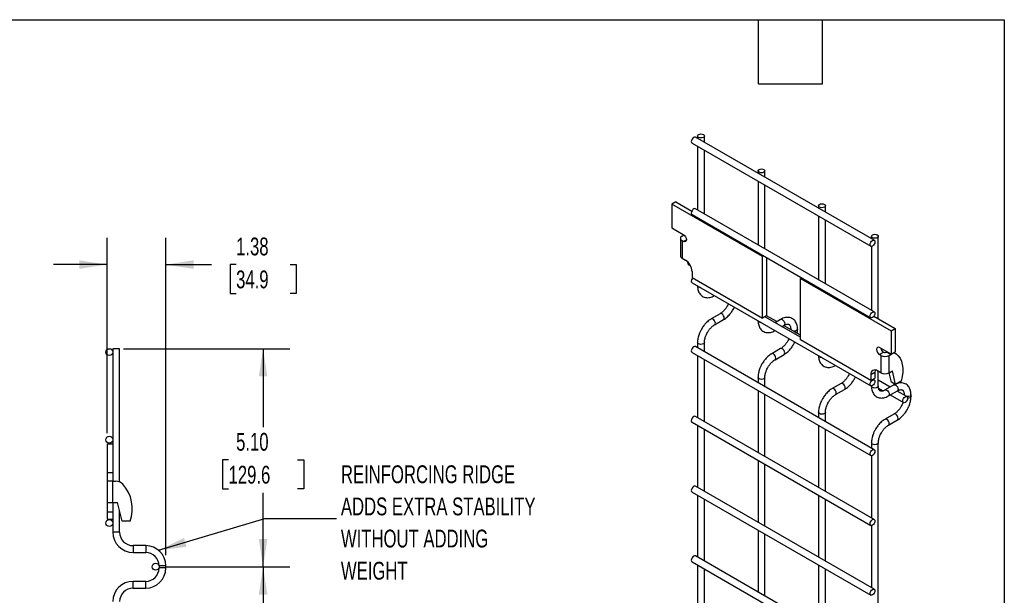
# Model space of a CAD drawing. Header units: inches. Extents: x 0.2 to 10.8, y 0.2 to 8.2.
# Tile 4 of 4: x 6.1 to 10.8, y 5.6 to 8.2. Entities that reach past the tile are written whole.
import ezdxf

# ---------------------------------------------------------------- set-up
doc = ezdxf.new("R2010")
doc.units = ezdxf.units.IN
doc.header["$MEASUREMENT"] = 0
doc.layers.add('DIMENSIONS', color=140, linetype='Continuous', lineweight=25)
doc.layers.add('TEXT', color=140, linetype='Continuous', lineweight=25)
doc.styles.add('SLDTEXTSTYLE0', font='TXT', dxfattribs={"width": 0.7})
doc.dimstyles.new('SLDDIMSTYLE1', dxfattribs={"dimtxt": 0.084961, "dimasz": 0.13, "dimexe": 0, "dimexo": 0.0625, "dimgap": 0.02124, "dimtad": 0, "dimtih": 1, "dimtoh": 1, "dimlfac": 5, "dimrnd": 1e-09, "dimzin": 12, "dimdsep": 46, "dimtxsty": 'SLDTEXTSTYLE0', "dimsah": 1, "dimcen": 0.09, "dimadec": 0, "dimazin": 3, "dimtfac": 1, "dimtmove": 0, "dimatfit": 0, "dimfxl": 0, "dimfrac": 2, "dimtolj": 1, "dimtzin": 12, "dimarcsym": 0})
doc.dimstyles.new('SLDDIMSTYLE4', dxfattribs={"dimtxt": 0.18, "dimasz": 0.13, "dimexe": 0, "dimexo": 0.0625, "dimgap": 0, "dimtad": 0, "dimtih": 1, "dimtoh": 1, "dimdec": 0, "dimrnd": 1e-09, "dimzin": 0, "dimdsep": 46, "dimtxsty": 'Standard', "dimsah": 1, "dimcen": 0.09, "dimadec": 0, "dimazin": 0, "dimtfac": 0.13, "dimtdec": 0, "dimtofl": 0, "dimtmove": 0, "dimatfit": 3, "dimfxl": 0, "dimfrac": 2, "dimtolj": 1, "dimtzin": 0, "dimarcsym": 0})
doc.dimstyles.new('SLDDIMSTYLE5', dxfattribs={"dimtxt": 0.084961, "dimasz": 0.13, "dimexe": 0, "dimexo": 0.0625, "dimgap": 0.02124, "dimtad": 0, "dimtih": 1, "dimtoh": 1, "dimlfac": 5, "dimrnd": 1e-09, "dimzin": 4, "dimdsep": 46, "dimtxsty": 'SLDTEXTSTYLE0', "dimsah": 1, "dimcen": 0.09, "dimadec": 0, "dimazin": 1, "dimtfac": 1, "dimtofl": 0, "dimtmove": 0, "dimatfit": 3, "dimfxl": 0, "dimfrac": 2, "dimtolj": 1, "dimtzin": 12, "dimarcsym": 0})

# ---------------------------------------------------------------- blocks, each defined once
blk = doc.blocks.new('_D_6')
at = {"layer": 'DIMENSIONS'}
for p, q in [((6.8313, 5.6898), (7.4089, 5.6898)), ((7.2839, 5.6898), (7.2839, 4.4868)), ((7.1224, 4.3327), (7.0938, 4.3327)), ((7.0938, 4.3327), (7.0938, 4.1977)), ((7.4455, 4.3327), (7.4741, 4.3327)), ((7.4741, 4.3327), (7.4741, 4.1977)), ((7.0938, 4.1977), (7.1224, 4.1977)), ((7.4741, 4.1977), (7.4455, 4.1977)), ((7.2839, 2.8898), (7.2839, 4.1787)), ((6.8313, 2.8898), (7.4089, 2.8898))]:
    blk.add_line(p, q, dxfattribs=at)
for points in [[(7.2839, 5.6898), (7.2639, 5.5598), (7.3039, 5.5598)], [(7.2839, 2.8898), (7.3039, 3.0198), (7.2639, 3.0198)]]:
    blk.add_solid(points, dxfattribs=at)
at = {"layer": 'DIMENSIONS', "char_height": 0.08333, "attachment_point": 1, "style": 'SLDTEXTSTYLE0'}
for s, insert in [('14.00', (7.1224, 4.4592)), ('355.6', (7.1224, 4.3051))]:
    blk.add_mtext(s, dxfattribs=dict(at, insert=insert))
blk = doc.blocks.new('_D_8')
at = {"layer": 'DIMENSIONS'}
for p, q in [((6.6311, 6.7101), (7.4089, 6.7101)), ((7.2839, 6.7101), (7.2839, 6.3437)), ((7.1224, 6.1897), (7.0938, 6.1897)), ((7.0938, 6.1897), (7.0938, 6.0546)), ((7.4455, 6.1897), (7.4741, 6.1897)), ((7.4741, 6.1897), (7.4741, 6.0546)), ((7.0938, 6.0546), (7.1224, 6.0546)), ((7.2839, 5.6898), (7.2839, 6.0356)), ((7.4741, 6.0546), (7.4455, 6.0546)), ((6.8313, 5.6898), (7.4089, 5.6898))]:
    blk.add_line(p, q, dxfattribs=at)
for points in [[(7.2839, 6.7101), (7.2639, 6.5801), (7.3039, 6.5801)], [(7.2839, 5.6898), (7.3039, 5.8198), (7.2639, 5.8198)]]:
    blk.add_solid(points, dxfattribs=at)
at = {"layer": 'DIMENSIONS', "char_height": 0.08333, "attachment_point": 1, "style": 'SLDTEXTSTYLE0'}
for s, insert in [('5.10', (7.1577, 6.3161)), ('129.6', (7.1224, 6.1621))]:
    blk.add_mtext(s, dxfattribs=dict(at, insert=insert))
blk = doc.blocks.new('_D_9')
at = {"layer": 'DIMENSIONS'}
for p, q in [((6.5543, 6.3151), (6.5543, 7.2288)), ((6.8293, 5.7441), (6.8293, 7.2288)), ((6.5543, 7.1038), (6.3043, 7.1038)), ((6.8293, 7.1038), (7.0426, 7.1038)), ((7.1577, 7.1038), (7.1292, 7.1038)), ((7.1292, 7.1038), (7.1292, 6.9688)), ((7.4102, 7.1038), (7.4387, 7.1038)), ((7.4387, 7.1038), (7.4387, 6.9688)), ((7.1292, 6.9688), (7.1577, 6.9688)), ((7.4387, 6.9688), (7.4102, 6.9688))]:
    blk.add_line(p, q, dxfattribs=at)
for points in [[(6.5543, 7.1038), (6.4243, 7.1238), (6.4243, 7.0838)], [(6.8293, 7.1038), (6.9593, 7.0838), (6.9593, 7.1238)]]:
    blk.add_solid(points, dxfattribs=at)
at = {"layer": 'DIMENSIONS', "char_height": 0.08333, "attachment_point": 1, "style": 'SLDTEXTSTYLE0'}
for s, insert in [('1.38', (7.1577, 7.2303)), ('34.9', (7.1577, 7.0762))]:
    blk.add_mtext(s, dxfattribs=dict(at, insert=insert))

msp = doc.modelspace()

# ---------------------------------------------------------------- linework, layer by layer
for p, q in [((10.1415, 7.2175), (9.3057, 7.7)), ((9.3156, 7.7057), (9.3156, 7.6943)), ((9.3476, 7.6758), (9.3476, 7.7057)), ((9.2897, 7.6723), (10.1255, 7.1898)), ((9.3156, 7.6573), (9.3156, 7.3595)), ((9.3476, 7.341), (9.3476, 7.6388)), ((9.5984, 7.5424), (9.5984, 7.531)), ((9.6304, 7.5125), (9.6304, 7.5424)), ((9.5984, 7.494), (9.5984, 7.1962)), ((9.6304, 7.1777), (9.6304, 7.4755)), ((9.2144, 7.397), (9.1954, 7.386)), ((9.6197, 7.1411), (9.1954, 7.386)), ((9.1954, 7.386), (9.1954, 7.2758)), ((9.2144, 7.397), (9.2887, 7.3541)), ((9.8813, 7.3792), (9.8813, 7.3677)), ((9.9133, 7.3492), (9.9133, 7.3792)), ((9.2897, 7.3375), (10.1255, 6.855)), ((10.1415, 6.8827), (9.3057, 7.3652)), ((9.8813, 7.3307), (9.8813, 7.0329)), ((9.1954, 7.2758), (9.249, 7.2449)), ((9.9133, 7.0144), (9.9133, 7.3123)), ((9.2429, 7.2376), (9.2516, 7.2426)), ((9.2516, 7.2426), (9.2534, 7.2415)), ((10.1288, 7.2363), (10.1288, 7.2248)), ((10.1608, 6.8506), (10.1608, 7.2363)), ((9.2351, 7.2267), (9.2351, 7.145)), ((9.2429, 7.2157), (9.2429, 7.1341)), ((9.249, 7.2122), (9.2429, 7.2157)), ((9.249, 7.2122), (9.2632, 7.2204)), ((10.1288, 7.189), (10.1288, 6.89)), ((9.6248, 7.1441), (9.6197, 7.1411)), ((9.6197, 6.8529), (9.6197, 7.1411)), ((9.2429, 7.1341), (9.2592, 7.1247)), ((9.2735, 7.102), (9.2702, 7.116)), ((9.284, 7.096), (9.2735, 7.102)), ((9.6386, 7.136), (9.6386, 6.8638)), ((9.29, 7.0713), (9.29, 7.0432)), ((9.2897, 7.019), (10.1255, 6.5365)), ((9.29, 7.0432), (9.6197, 6.8529)), ((9.8012, 7.0422), (9.7962, 7.0392)), ((9.7962, 6.751), (9.7962, 7.0392)), ((9.7962, 7.0392), (10.2204, 6.7943)), ((9.421, 6.8738), (9.3794, 6.8498)), ((9.6386, 6.8638), (9.6197, 6.8529)), ((9.6861, 6.8368), (9.6386, 6.8642)), ((10.1403, 6.8624), (10.2394, 6.8053)), ((9.3954, 6.822), (9.437, 6.8461)), ((9.7962, 6.7636), (9.6306, 6.8592)), ((9.7038, 6.847), (9.6777, 6.832)), ((9.7098, 6.8135), (9.7198, 6.8193)), ((9.7962, 6.7732), (9.7181, 6.8183)), ((9.7513, 6.8011), (9.7513, 6.7991)), ((9.7518, 6.7988), (9.7513, 6.8011)), ((9.7833, 6.7928), (9.7833, 6.8011)), ((10.2204, 6.7943), (10.2394, 6.8053)), ((10.2204, 6.7943), (10.2204, 6.6841)), ((10.2394, 6.8053), (10.2394, 6.695)), ((9.3156, 6.7393), (9.3156, 6.7144)), ((9.3476, 6.6959), (9.3476, 6.7393)), ((10.1258, 6.5607), (9.7962, 6.751)), ((6.5811, 6.7101), (6.5811, 6.2651)), ((6.6131, 6.7101), (6.5811, 6.7101)), ((6.6131, 6.0861), (6.6131, 6.7101)), ((9.2897, 6.6924), (10.1255, 6.2099)), ((10.1415, 6.2376), (9.3057, 6.7201)), ((9.3156, 6.6775), (9.3156, 6.3878)), ((9.7038, 6.7105), (9.6622, 6.6865)), ((9.6782, 6.6588), (9.7198, 6.6828)), ((10.2204, 6.6841), (10.1667, 6.7151)), ((10.1862, 6.6937), (10.1667, 6.6824)), ((10.1729, 6.6789), (10.1667, 6.6824)), ((10.1729, 6.6789), (10.1729, 6.5972)), ((10.2012, 6.6952), (10.2005, 6.6948)), ((10.2005, 6.6948), (10.2194, 6.6838)), ((10.2108, 6.6789), (10.2194, 6.6838)), ((10.2108, 6.5972), (10.2108, 6.6789)), ((10.2194, 6.6838), (10.2202, 6.6842)), ((10.2204, 6.6841), (10.2394, 6.695)), ((10.2344, 6.6921), (10.244, 6.6865)), ((9.3476, 6.3693), (9.3476, 6.659)), ((10.1258, 6.5888), (10.1448, 6.5997)), ((10.1258, 6.5888), (10.1258, 6.5607)), ((10.1448, 6.5997), (10.1448, 6.5716)), ((10.1729, 6.5972), (10.1567, 6.6066)), ((10.1608, 6.5352), (10.1608, 6.6042)), ((10.2108, 6.5972), (10.2265, 6.6063)), ((10.2224, 6.5542), (10.2121, 6.5979)), ((10.2414, 6.5433), (10.2265, 6.6063)), ((9.5984, 6.576), (9.5984, 6.5511)), ((9.6304, 6.5326), (9.6304, 6.576)), ((9.9867, 6.5472), (9.9451, 6.5232)), ((10.1258, 6.5607), (10.1448, 6.5716)), ((10.1415, 6.5643), (10.1367, 6.567)), ((10.2164, 6.5306), (10.1608, 6.5628)), ((10.2341, 6.5409), (10.1926, 6.5169)), ((10.2414, 6.5433), (10.2224, 6.5542)), ((10.2682, 6.5588), (10.2414, 6.5433)), ((9.5984, 6.5142), (9.5984, 6.2245)), ((9.6304, 6.206), (9.6304, 6.4957)), ((9.9611, 6.4955), (10.0027, 6.5195)), ((10.1288, 6.5358), (10.1288, 6.5352)), ((10.1619, 6.5251), (10.1833, 6.5128)), ((10.2086, 6.4891), (10.2501, 6.5131)), ((10.2164, 6.4937), (10.2783, 6.4579)), ((10.2943, 6.4857), (10.2484, 6.5122)), ((10.2817, 6.4949), (10.2817, 6.493)), ((10.2821, 6.4927), (10.2817, 6.4949)), ((10.3137, 6.4866), (10.3137, 6.4949)), ((9.8813, 6.4127), (9.8813, 6.3878)), ((9.9133, 6.3694), (9.9133, 6.4127)), ((10.2341, 6.4043), (10.1926, 6.3803)), ((9.2897, 6.3658), (10.1255, 5.8833)), ((10.1415, 5.911), (9.3057, 6.3935)), ((10.2086, 6.3526), (10.2501, 6.3766)), ((9.3156, 6.3508), (9.3156, 6.0612)), ((9.3476, 6.0427), (9.3476, 6.3324)), ((9.8813, 6.3509), (9.8813, 6.0612)), ((9.9133, 6.0428), (9.9133, 6.3324)), ((6.5543, 6.2651), (6.5543, 6.1301)), ((6.5543, 6.2651), (6.5811, 6.2651)), ((6.5811, 6.2651), (6.5811, 6.1301)), ((10.1288, 6.2698), (10.1288, 6.245)), ((10.1608, 4.2489), (10.1608, 6.2698)), ((9.5984, 6.1876), (9.5984, 5.8979)), ((10.1288, 6.2092), (10.1288, 5.9184)), ((6.5543, 6.1301), (6.5811, 6.1301)), ((6.5543, 6.1301), (6.5543, 6.0901)), ((6.5811, 6.1301), (6.5811, 6.0907)), ((9.6304, 5.8794), (9.6304, 6.1691)), ((6.5811, 6.0901), (6.5543, 6.0901)), ((6.5543, 6.0901), (6.5543, 5.9901)), ((6.5811, 6.0901), (6.5933, 6.0901)), ((6.5811, 5.9901), (6.5811, 6.0901)), ((9.2897, 6.0392), (10.1255, 5.5567)), ((10.1415, 5.5844), (9.3057, 6.0669)), ((6.5543, 5.9901), (6.5811, 5.9901)), ((6.5543, 5.9901), (6.5543, 5.9465)), ((6.5811, 5.9901), (6.6033, 5.9901)), ((6.5811, 5.9901), (6.5811, 5.9465)), ((6.6243, 5.9025), (6.6033, 5.9901)), ((9.3156, 6.0242), (9.3156, 5.7346)), ((9.3476, 5.7161), (9.3476, 6.0057)), ((9.8813, 6.0243), (9.8813, 5.7346)), ((9.9133, 5.7161), (9.9133, 6.0058)), ((6.5543, 5.9465), (6.5811, 5.9465)), ((6.5543, 5.9465), (6.5543, 5.9121)), ((6.5811, 5.9465), (6.5811, 5.9121)), ((6.6131, 5.8515), (6.6131, 5.9492)), ((6.5543, 5.9121), (6.5811, 5.9121)), ((6.5811, 5.9121), (6.5811, 5.8515)), ((6.6623, 5.9025), (6.6243, 5.9025)), ((6.6131, 5.8515), (6.5811, 5.8515)), ((9.5984, 5.8609), (9.5984, 5.5713)), ((10.1288, 5.8826), (10.1288, 5.5917)), ((9.6304, 5.5528), (9.6304, 5.8425)), ((6.7348, 5.7886), (6.676, 5.7886)), ((6.676, 5.7886), (6.676, 5.7566)), ((6.676, 5.7566), (6.7348, 5.7566)), ((6.7348, 5.7886), (6.7348, 5.7566)), ((9.2897, 5.7126), (10.1255, 5.2301)), ((10.1415, 5.2578), (9.3057, 5.7403)), ((6.7973, 5.6941), (6.7973, 5.6839)), ((6.8293, 5.6941), (6.7973, 5.6941)), ((6.8293, 5.6839), (6.7973, 5.6839)), ((6.8293, 5.6839), (6.8293, 5.6941)), ((9.3156, 5.6976), (9.3156, 5.4079)), ((9.3476, 5.3895), (9.3476, 5.6791)), ((9.8813, 5.6977), (9.8813, 5.408)), ((9.9133, 5.3895), (9.9133, 5.6792)), ((6.7348, 5.6214), (6.676, 5.6214)), ((6.676, 5.5894), (6.676, 5.6214)), ((6.7348, 5.5894), (6.7348, 5.6214)), ((6.676, 5.5894), (6.7348, 5.5894))]:
    msp.add_line(p, q)
at = {"flags": 128}
for points in [[(9.3057, 7.7), (9.302, 7.7007), (9.2977, 7.6992), (9.2933, 7.6957), (9.2897, 7.6908), (9.2872, 7.6851), (9.2864, 7.6796), (9.2872, 7.6751), (9.2897, 7.6723), (9.2897, 7.6723)], [(9.3429, 7.7123), (9.3464, 7.7093), (9.3476, 7.7057), (9.3464, 7.7022), (9.3429, 7.6992), (9.3377, 7.6972), (9.3316, 7.6965), (9.3255, 7.6972), (9.3203, 7.6992), (9.3168, 7.7022), (9.3156, 7.7057), (9.3168, 7.7093), (9.3203, 7.7123), (9.3255, 7.7143), (9.3316, 7.715), (9.3377, 7.7143), (9.3429, 7.7123)], [(9.6258, 7.549), (9.6292, 7.546), (9.6304, 7.5424), (9.6292, 7.5389), (9.6258, 7.5359), (9.6206, 7.5339), (9.6144, 7.5332), (9.6083, 7.5339), (9.6031, 7.5359), (9.5997, 7.5389), (9.5984, 7.5424), (9.5997, 7.546), (9.6031, 7.549), (9.6083, 7.551), (9.6144, 7.5517), (9.6206, 7.551), (9.6258, 7.549)], [(9.9086, 7.3857), (9.9121, 7.3827), (9.9133, 7.3792), (9.9121, 7.3756), (9.9086, 7.3726), (9.9034, 7.3706), (9.8973, 7.3699), (9.8912, 7.3706), (9.886, 7.3726), (9.8825, 7.3756), (9.8813, 7.3792), (9.8825, 7.3827), (9.886, 7.3857), (9.8912, 7.3877), (9.8973, 7.3884), (9.9034, 7.3877), (9.9086, 7.3857)], [(9.3057, 7.3652), (9.302, 7.3659), (9.2977, 7.3644), (9.2933, 7.3609), (9.2897, 7.356), (9.2872, 7.3503), (9.2864, 7.3448), (9.2872, 7.3403), (9.2897, 7.3375), (9.2897, 7.3375)], [(9.249, 7.2449), (9.2544, 7.2405), (9.259, 7.2343), (9.2621, 7.2272), (9.2632, 7.2204), (9.2621, 7.2148), (9.259, 7.2112), (9.2544, 7.2103), (9.249, 7.2122)], [(10.1561, 7.2428), (10.1596, 7.2398), (10.1608, 7.2363), (10.1596, 7.2328), (10.1561, 7.2298), (10.1509, 7.2278), (10.1448, 7.2271), (10.1387, 7.2278), (10.1335, 7.2298), (10.13, 7.2328), (10.1288, 7.2363), (10.13, 7.2398), (10.1335, 7.2428), (10.1387, 7.2448), (10.1448, 7.2455), (10.1509, 7.2448), (10.1561, 7.2428)], [(10.1448, 7.2102), (10.1439, 7.2047), (10.1415, 7.199), (10.1378, 7.1941), (10.1335, 7.1906), (10.1291, 7.1891), (10.1255, 7.1898), (10.123, 7.1926), (10.1222, 7.1971), (10.123, 7.2026), (10.1255, 7.2083), (10.1291, 7.2132), (10.1335, 7.2167), (10.1378, 7.2182), (10.1415, 7.2175), (10.1439, 7.2147), (10.1448, 7.2102)], [(9.2926, 7.0417), (9.2897, 7.0375), (9.2872, 7.0319), (9.2864, 7.0264), (9.2872, 7.0219), (9.2897, 7.019), (9.2897, 7.019)], [(9.3203, 6.9981), (9.3168, 7.0011), (9.3156, 7.0041)], [(9.3306, 6.9954), (9.3255, 6.9961), (9.3203, 6.9981)], [(9.437, 6.8461), (9.4394, 6.8489), (9.4403, 6.8534), (9.4394, 6.8589), (9.437, 6.8645), (9.4333, 6.8695), (9.429, 6.873), (9.4246, 6.8745), (9.421, 6.8738)], [(10.1448, 6.8754), (10.1439, 6.8699), (10.1415, 6.8642), (10.1378, 6.8593), (10.1335, 6.8558), (10.1291, 6.8543), (10.1255, 6.855), (10.123, 6.8578), (10.1222, 6.8623), (10.123, 6.8678), (10.1255, 6.8735), (10.1291, 6.8784), (10.1335, 6.8819), (10.1378, 6.8834), (10.1415, 6.8827), (10.1439, 6.8799), (10.1448, 6.8754)], [(9.3874, 6.849), (9.3831, 6.8505), (9.3794, 6.8498), (9.3793, 6.8497)], [(9.3954, 6.822), (9.3954, 6.822), (9.3978, 6.8249), (9.3987, 6.8294), (9.3978, 6.8349), (9.3954, 6.8405), (9.3917, 6.8455), (9.3874, 6.849)], [(9.6031, 6.8348), (9.5997, 6.8378), (9.5985, 6.8408)], [(9.6134, 6.8322), (9.6083, 6.8328), (9.6031, 6.8348)], [(9.7038, 6.847), (9.7075, 6.8477), (9.7118, 6.8462)], [(9.7118, 6.8462), (9.7161, 6.8427), (9.7198, 6.8378), (9.7223, 6.8321), (9.7231, 6.8266), (9.7223, 6.8221), (9.7198, 6.8193), (9.7198, 6.8193)], [(9.7833, 6.8011), (9.7821, 6.7976), (9.7786, 6.7946), (9.7734, 6.7926), (9.7673, 6.7919), (9.7634, 6.7921)], [(9.3476, 6.7393), (9.3476, 6.7393), (9.3464, 6.7357), (9.3429, 6.7327), (9.3377, 6.7307), (9.3316, 6.73), (9.3255, 6.7307), (9.3203, 6.7327), (9.3168, 6.7357), (9.3156, 6.7393), (9.3156, 6.7393)], [(9.3057, 6.7201), (9.302, 6.7209), (9.2977, 6.7194), (9.2933, 6.7159), (9.2897, 6.7109), (9.2872, 6.7053), (9.2864, 6.6998), (9.2872, 6.6953), (9.2897, 6.6924), (9.2897, 6.6924)], [(9.6702, 6.6857), (9.6659, 6.6872), (9.6622, 6.6865), (9.6622, 6.6865)], [(9.6782, 6.6588), (9.6782, 6.6588), (9.6807, 6.6616), (9.6816, 6.6661), (9.6807, 6.6716), (9.6782, 6.6772), (9.6746, 6.6822), (9.6702, 6.6857)], [(9.7199, 6.6828), (9.7223, 6.6856), (9.7231, 6.6901), (9.7223, 6.6956), (9.7198, 6.7012), (9.7161, 6.7062), (9.7118, 6.7097), (9.7075, 6.7112), (9.7038, 6.7105)], [(9.886, 6.6716), (9.8825, 6.6746), (9.8813, 6.6775)], [(10.1667, 6.7151), (10.1613, 6.717), (10.1567, 6.7161), (10.1536, 6.7126), (10.1526, 6.7069), (10.1536, 6.7001), (10.1567, 6.693), (10.1613, 6.6868), (10.1667, 6.6824)], [(10.244, 6.6865), (10.2541, 6.6775), (10.2624, 6.6659), (10.2688, 6.6521), (10.273, 6.6363), (10.2751, 6.6187), (10.275, 6.5997), (10.2727, 6.5796), (10.2682, 6.5588)], [(9.8963, 6.6689), (9.8912, 6.6696), (9.886, 6.6716)], [(10.1465, 6.6105), (10.1454, 6.6063), (10.1448, 6.5997)], [(9.6304, 6.576), (9.6304, 6.576), (9.6292, 6.5725), (9.6258, 6.5695), (9.6206, 6.5675), (9.6144, 6.5668), (9.6083, 6.5675), (9.6031, 6.5695), (9.5997, 6.5725), (9.5984, 6.576), (9.5984, 6.576)], [(10.0027, 6.5195), (10.0051, 6.5223), (10.006, 6.5268), (10.0051, 6.5323), (10.0027, 6.538), (9.999, 6.5429), (9.9947, 6.5464), (9.9903, 6.5479), (9.9867, 6.5472)], [(10.1448, 6.5569), (10.1439, 6.5514), (10.1415, 6.5458), (10.1378, 6.5408), (10.1335, 6.5373), (10.1291, 6.5358), (10.1255, 6.5365), (10.123, 6.5394), (10.1222, 6.5439), (10.123, 6.5494), (10.1255, 6.555), (10.1291, 6.56), (10.1335, 6.5635), (10.1378, 6.565), (10.1415, 6.5643), (10.1439, 6.5614), (10.1448, 6.5569)], [(10.2341, 6.5409), (10.2378, 6.5416), (10.2421, 6.5401)], [(10.2421, 6.5401), (10.2465, 6.5366), (10.2501, 6.5316), (10.2526, 6.526), (10.2535, 6.5205), (10.2526, 6.516), (10.2501, 6.5131), (10.2501, 6.5131)], [(9.9531, 6.5224), (9.9488, 6.5239), (9.9451, 6.5232), (9.945, 6.5232)], [(9.9611, 6.4955), (9.9611, 6.4955), (9.9635, 6.4983), (9.9644, 6.5028), (9.9635, 6.5083), (9.9611, 6.514), (9.9574, 6.5189), (9.9531, 6.5224)], [(10.1335, 6.5287), (10.13, 6.5317), (10.1288, 6.5352)], [(10.1608, 6.5352), (10.1596, 6.5317), (10.1561, 6.5287), (10.1509, 6.5267), (10.1448, 6.526), (10.1387, 6.5267), (10.1335, 6.5287)], [(10.1926, 6.5169), (10.1962, 6.5176), (10.2006, 6.5161), (10.2049, 6.5126), (10.2086, 6.5076), (10.211, 6.502), (10.2119, 6.4965), (10.211, 6.492), (10.2086, 6.4892)], [(10.3137, 6.4949), (10.3124, 6.4914), (10.309, 6.4884), (10.3038, 6.4864), (10.2977, 6.4857), (10.2938, 6.486)], [(10.2977, 6.4783), (10.2968, 6.4728), (10.2943, 6.4672), (10.2907, 6.4622), (10.2863, 6.4587), (10.282, 6.4572), (10.2783, 6.4579), (10.2759, 6.4608), (10.275, 6.4653), (10.2759, 6.4708), (10.2783, 6.4764), (10.282, 6.4814), (10.2863, 6.4849), (10.2907, 6.4864), (10.2943, 6.4857), (10.2968, 6.4828), (10.2977, 6.4783)], [(10.3137, 6.4866), (10.3124, 6.4831), (10.309, 6.4801), (10.3038, 6.4781), (10.2977, 6.4774), (10.2976, 6.4774)], [(9.9133, 6.4127), (9.9133, 6.4127), (9.9121, 6.4092), (9.9086, 6.4062), (9.9034, 6.4042), (9.8973, 6.4035), (9.8912, 6.4042), (9.886, 6.4062), (9.8825, 6.4092), (9.8813, 6.4127), (9.8813, 6.4128)], [(10.2502, 6.3766), (10.2526, 6.3794), (10.2535, 6.3839), (10.2526, 6.3894), (10.2501, 6.3951), (10.2465, 6.4), (10.2421, 6.4035), (10.2378, 6.405), (10.2342, 6.4043)], [(9.3057, 6.3935), (9.302, 6.3942), (9.2977, 6.3927), (9.2933, 6.3892), (9.2897, 6.3843), (9.2872, 6.3786), (9.2864, 6.3731), (9.2872, 6.3686), (9.2897, 6.3658), (9.2897, 6.3658)], [(10.2006, 6.3795), (10.1962, 6.381), (10.1926, 6.3803), (10.1925, 6.3803)], [(10.2085, 6.3526), (10.2086, 6.3526), (10.211, 6.3554), (10.2119, 6.3599), (10.211, 6.3654), (10.2086, 6.3711), (10.2049, 6.376), (10.2006, 6.3795)], [(10.1608, 6.2699), (10.1608, 6.2698), (10.1596, 6.2663), (10.1561, 6.2633), (10.1509, 6.2613), (10.1448, 6.2606), (10.1387, 6.2613), (10.1335, 6.2633), (10.13, 6.2663), (10.1288, 6.2698), (10.1288, 6.2699)], [(10.1448, 6.2303), (10.1439, 6.2248), (10.1415, 6.2192), (10.1378, 6.2142), (10.1335, 6.2107), (10.1291, 6.2092), (10.1255, 6.2099), (10.123, 6.2128), (10.1222, 6.2173), (10.123, 6.2228), (10.1255, 6.2284), (10.1291, 6.2334), (10.1335, 6.2369), (10.1378, 6.2384), (10.1415, 6.2376), (10.1439, 6.2348), (10.1448, 6.2303)], [(9.3057, 6.0669), (9.302, 6.0676), (9.2977, 6.0661), (9.2933, 6.0626), (9.2897, 6.0577), (9.2872, 6.052), (9.2864, 6.0465), (9.2872, 6.042), (9.2897, 6.0392), (9.2897, 6.0392)], [(10.1448, 5.9037), (10.1439, 5.8982), (10.1415, 5.8926), (10.1378, 5.8876), (10.1335, 5.8841), (10.1291, 5.8826), (10.1255, 5.8833), (10.123, 5.8861), (10.1222, 5.8906), (10.123, 5.8961), (10.1255, 5.9018), (10.1291, 5.9067), (10.1335, 5.9102), (10.1378, 5.9117), (10.1415, 5.911), (10.1439, 5.9082), (10.1448, 5.9037)], [(9.3057, 5.7403), (9.302, 5.741), (9.2977, 5.7395), (9.2933, 5.736), (9.2897, 5.7311), (9.2872, 5.7254), (9.2864, 5.7199), (9.2872, 5.7154), (9.2897, 5.7126), (9.2897, 5.7126)], [(10.1448, 5.5771), (10.1439, 5.5716), (10.1415, 5.5659), (10.1378, 5.561), (10.1335, 5.5575), (10.1291, 5.556), (10.1255, 5.5567), (10.123, 5.5595), (10.1222, 5.564), (10.123, 5.5695), (10.1255, 5.5752), (10.1291, 5.5801), (10.1335, 5.5836), (10.1378, 5.5851), (10.1415, 5.5844), (10.1439, 5.5816), (10.1448, 5.5771)]]:
    msp.add_lwpolyline(points, dxfattribs=at)
for centre in [(6.5651, 6.6941), (6.5651, 6.2841), (6.5651, 5.8941), (6.7813, 5.6898)]:
    msp.add_circle(centre, 0.016)
for centre, radius, start, end in [((9.2471, 7.2267), 0.0117, 110.7834, 249.2166), ((9.2485, 7.1463), 0.0135, 185.6948, 245.6253), ((9.2231, 7.0682), 0.067, 2.6055, 57.3945), ((9.7735, 6.7947), 0.01, 283.6149, 348.7314), ((10.2042, 6.7205), 0.033, 195.1545, 228.6396), ((10.1919, 6.7154), 0.0412, 242.6097, 297.3903), ((10.1918, 6.7144), 0.0215, 254.8933, 293.7637), ((10.2344, 6.6659), 0.0227, 65.0242, 117.6649), ((10.1446, 6.5918), 0.019, 50.7967, 189.214), ((10.1919, 6.6338), 0.0412, 242.6097, 297.3903), ((6.5933, 6.0401), 0.05, 45.9483, 90), ((6.4993, 5.9605), 0.173, 340.4116, 41.9003), ((6.676, 5.8515), 0.0949, 180, 270), ((6.676, 5.8515), 0.0629, 180, 270), ((6.7348, 5.6941), 0.0945, 0, 90), ((6.7348, 5.6941), 0.0625, 0, 90), ((6.7348, 5.6839), 0.0945, 270, 0), ((6.7348, 5.6839), 0.0625, 270, 0), ((6.676, 5.5265), 0.0949, 90, 180), ((6.676, 5.5265), 0.0629, 90, 180)]:
    msp.add_arc(centre, radius, start, end)
for points, knots in [([(9.3157, 7.0047), (9.3157, 7.0024), (9.3157, 6.9965), (9.3172, 6.9876), (9.32, 6.9782), (9.3243, 6.9695), (9.3302, 6.9619), (9.3377, 6.9556), (9.347, 6.951), (9.3573, 6.9487), (9.3681, 6.9488), (9.3787, 6.951), (9.3879, 6.9544), (9.3933, 6.9576), (9.3954, 6.9588)], [0, 0, 0, 0, 0.054697, 0.137511, 0.221311, 0.305727, 0.390838, 0.477724, 0.568752, 0.667443, 0.758472, 0.851633, 0.945048, 1, 1, 1, 1]), ([(9.4544, 6.9093), (9.4522, 6.9058), (9.449, 6.9007), (9.4438, 6.8939), (9.4392, 6.8886), (9.4336, 6.883), (9.4277, 6.8781), (9.4234, 6.875), (9.4212, 6.8739), (9.421, 6.8738)], [0, 0, 0, 0, 0.233946, 0.329093, 0.484887, 0.643376, 0.809607, 0.978684, 1, 1, 1, 1]), ([(9.4601, 6.9207), (9.4597, 6.9199), (9.4581, 6.916), (9.456, 6.9123), (9.4544, 6.9093)], [0, 0, 0, 0, 0.208039, 1, 1, 1, 1]), ([(9.4369, 6.8463), (9.4384, 6.8471), (9.4432, 6.8496), (9.4506, 6.8554), (9.459, 6.8629), (9.4659, 6.8704), (9.4719, 6.8778), (9.4772, 6.8853), (9.4828, 6.8943), (9.486, 6.9008), (9.4879, 6.9046)], [0, 0, 0, 0, 0.071982, 0.230009, 0.376763, 0.510502, 0.614264, 0.732866, 0.84542, 1, 1, 1, 1]), ([(9.3794, 6.8496), (9.3781, 6.8488), (9.3734, 6.8463), (9.366, 6.8407), (9.3576, 6.8331), (9.3506, 6.8256), (9.3445, 6.8182), (9.3391, 6.8106), (9.3358, 6.8051), (9.3341, 6.8023)], [0, 0, 0, 0, 0.0778655, 0.2648252, 0.4390147, 0.5990005, 0.7209984, 0.8593082, 1, 1, 1, 1]), ([(9.3618, 6.7863), (9.364, 6.7899), (9.3671, 6.7949), (9.3724, 6.8017), (9.377, 6.8071), (9.3827, 6.8127), (9.3886, 6.8176), (9.3929, 6.8207), (9.3951, 6.8218), (9.3954, 6.822)], [0, 0, 0, 0, 0.2333375, 0.3282376, 0.4836415, 0.6417552, 0.8076147, 0.9763389, 1, 1, 1, 1]), ([(9.5986, 6.8414), (9.5986, 6.8391), (9.5986, 6.8332), (9.6, 6.8243), (9.6028, 6.8149), (9.6072, 6.8062), (9.6131, 6.7986), (9.6206, 6.7923), (9.6298, 6.7877), (9.6401, 6.7854), (9.6509, 6.7855), (9.6615, 6.7877), (9.6707, 6.7911), (9.6762, 6.7943), (9.6782, 6.7955)], [0, 0, 0, 0, 0.0546972, 0.1375114, 0.2213111, 0.3057267, 0.3908379, 0.4777237, 0.5687525, 0.6674428, 0.7584725, 0.8516333, 0.9450485, 1, 1, 1, 1]), ([(9.7832, 6.801), (9.7832, 6.8034), (9.7832, 6.8093), (9.7817, 6.8182), (9.7789, 6.8276), (9.7745, 6.8363), (9.7686, 6.8439), (9.7611, 6.8501), (9.7518, 6.8547), (9.7415, 6.8569), (9.7307, 6.8567), (9.7201, 6.8544), (9.7111, 6.8511), (9.7057, 6.8479), (9.7038, 6.8468)], [0, 0, 0, 0, 0.055891, 0.138867, 0.222826, 0.307399, 0.392678, 0.479776, 0.571102, 0.670205, 0.761479, 0.854858, 0.948417, 1, 1, 1, 1]), ([(9.7198, 6.8192), (9.7215, 6.8202), (9.7252, 6.8222), (9.7303, 6.8239), (9.7351, 6.8248), (9.739, 6.8247), (9.7423, 6.8238), (9.7449, 6.8221), (9.7474, 6.819), (9.7495, 6.8146), (9.7509, 6.8087), (9.7515, 6.804), (9.7513, 6.8012), (9.7513, 6.8011)], [0, 0, 0, 0, 0.076686, 0.165037, 0.254932, 0.348995, 0.454249, 0.590794, 0.696654, 0.797635, 0.896956, 0.995312, 1, 1, 1, 1]), ([(9.3341, 6.8023), (9.3316, 6.7977), (9.3282, 6.7913), (9.3241, 6.7816), (9.3211, 6.7732), (9.3183, 6.7632), (9.3165, 6.753), (9.3156, 6.7449), (9.3157, 6.7404), (9.3157, 6.7393)], [0, 0, 0, 0, 0.221268, 0.311483, 0.460164, 0.612945, 0.775445, 0.943585, 1, 1, 1, 1]), ([(9.3476, 6.7393), (9.3477, 6.7417), (9.3478, 6.7466), (9.3493, 6.7549), (9.3514, 6.7629), (9.354, 6.7703), (9.3573, 6.7779), (9.3601, 6.7832), (9.3618, 6.7863)], [0, 0, 0, 0, 0.171377, 0.354378, 0.535542, 0.668658, 0.807018, 1, 1, 1, 1]), ([(9.7825, 6.7811), (9.7829, 6.7839), (9.7834, 6.7879), (9.7832, 6.7916), (9.7832, 6.7927)], [0, 0, 0, 0, 0.714053, 1, 1, 1, 1]), ([(9.7372, 6.7461), (9.735, 6.7425), (9.7319, 6.7374), (9.7267, 6.7306), (9.7221, 6.7253), (9.7164, 6.7197), (9.7105, 6.7148), (9.7062, 6.7118), (9.7041, 6.7107), (9.7038, 6.7105)], [0, 0, 0, 0, 0.233946, 0.329093, 0.484887, 0.643376, 0.809607, 0.978684, 1, 1, 1, 1]), ([(9.7198, 6.683), (9.7213, 6.6838), (9.726, 6.6864), (9.7335, 6.6921), (9.7418, 6.6996), (9.7487, 6.7071), (9.7548, 6.7146), (9.76, 6.722), (9.7657, 6.731), (9.7689, 6.7375), (9.7707, 6.7414)], [0, 0, 0, 0, 0.0719822, 0.230009, 0.3767627, 0.5105025, 0.614264, 0.732866, 0.8454197, 1, 1, 1, 1]), ([(9.7429, 6.7574), (9.7426, 6.7566), (9.741, 6.7527), (9.7389, 6.749), (9.7372, 6.7461)], [0, 0, 0, 0, 0.208039, 1, 1, 1, 1]), ([(9.6623, 6.6863), (9.6609, 6.6855), (9.6563, 6.6831), (9.6489, 6.6774), (9.6404, 6.6698), (9.6334, 6.6623), (9.6274, 6.6549), (9.622, 6.6473), (9.6186, 6.6418), (9.6169, 6.639)], [0, 0, 0, 0, 0.077866, 0.264825, 0.439015, 0.599, 0.720998, 0.859308, 1, 1, 1, 1]), ([(9.8814, 6.6781), (9.8814, 6.6758), (9.8814, 6.6699), (9.8829, 6.6611), (9.8857, 6.6516), (9.89, 6.6429), (9.8959, 6.6353), (9.9034, 6.629), (9.9127, 6.6244), (9.923, 6.6221), (9.9337, 6.6222), (9.9444, 6.6244), (9.9535, 6.6278), (9.959, 6.631), (9.9611, 6.6322)], [0, 0, 0, 0, 0.054697, 0.137511, 0.221311, 0.305727, 0.390838, 0.477724, 0.568752, 0.667443, 0.758472, 0.851633, 0.945048, 1, 1, 1, 1]), ([(9.6169, 6.639), (9.6145, 6.6344), (9.611, 6.6281), (9.6069, 6.6183), (9.6039, 6.6099), (9.6012, 6.6), (9.5993, 6.5897), (9.5984, 6.5816), (9.5985, 6.5772), (9.5986, 6.576)], [0, 0, 0, 0, 0.221268, 0.311483, 0.460164, 0.612945, 0.775445, 0.943585, 1, 1, 1, 1]), ([(9.6446, 6.623), (9.6469, 6.6266), (9.65, 6.6316), (9.6552, 6.6384), (9.6598, 6.6438), (9.6655, 6.6495), (9.6714, 6.6543), (9.6758, 6.6574), (9.6779, 6.6586), (9.6782, 6.6587)], [0, 0, 0, 0, 0.2333375, 0.3282376, 0.4836415, 0.6417552, 0.8076147, 0.9763389, 1, 1, 1, 1]), ([(9.6305, 6.576), (9.6306, 6.5784), (9.6307, 6.5833), (9.6321, 6.5916), (9.6342, 6.5996), (9.6369, 6.607), (9.6401, 6.6146), (9.643, 6.6199), (9.6446, 6.623)], [0, 0, 0, 0, 0.171377, 0.354378, 0.535542, 0.668658, 0.807018, 1, 1, 1, 1]), ([(10.0258, 6.5941), (10.0254, 6.5933), (10.0238, 6.5895), (10.0217, 6.5857), (10.0201, 6.5828)], [0, 0, 0, 0, 0.208039, 1, 1, 1, 1]), ([(10.0201, 6.5828), (10.0178, 6.5792), (10.0147, 6.5741), (10.0095, 6.5674), (10.0049, 6.562), (9.9993, 6.5564), (9.9934, 6.5516), (9.9891, 6.5485), (9.9869, 6.5474), (9.9867, 6.5473)], [0, 0, 0, 0, 0.233946, 0.329093, 0.484887, 0.643376, 0.809607, 0.978684, 1, 1, 1, 1]), ([(10.0026, 6.5197), (10.0041, 6.5205), (10.0089, 6.5231), (10.0163, 6.5288), (10.0247, 6.5363), (10.0316, 6.5438), (10.0376, 6.5513), (10.0429, 6.5587), (10.0485, 6.5677), (10.0517, 6.5743), (10.0535, 6.5781)], [0, 0, 0, 0, 0.071982, 0.230009, 0.376763, 0.510502, 0.614264, 0.732866, 0.84542, 1, 1, 1, 1]), ([(10.2402, 6.544), (10.2401, 6.544), (10.238, 6.5432), (10.2361, 6.5419), (10.2342, 6.5407)], [0, 0, 0, 0, 0.045215, 1, 1, 1, 1]), ([(10.3135, 6.4949), (10.3135, 6.4973), (10.3135, 6.5032), (10.3121, 6.5121), (10.3092, 6.5215), (10.3049, 6.5301), (10.299, 6.5377), (10.2914, 6.544), (10.2821, 6.5485), (10.2718, 6.5508), (10.261, 6.5505), (10.253, 6.5491), (10.2486, 6.5473), (10.2476, 6.5469)], [0, 0, 0, 0, 0.063509, 0.157796, 0.2532, 0.3493, 0.446205, 0.545174, 0.648949, 0.761561, 0.865276, 0.971385, 1, 1, 1, 1]), ([(9.9451, 6.523), (9.9437, 6.5223), (9.9391, 6.5198), (9.9317, 6.5141), (9.9233, 6.5066), (9.9163, 6.4991), (9.9102, 6.4916), (9.9048, 6.4841), (9.9015, 6.4785), (9.8998, 6.4757)], [0, 0, 0, 0, 0.077866, 0.264825, 0.439015, 0.599, 0.720998, 0.859308, 1, 1, 1, 1]), ([(9.9275, 6.4597), (9.9297, 6.4633), (9.9328, 6.4684), (9.938, 6.4752), (9.9427, 6.4805), (9.9483, 6.4862), (9.9543, 6.491), (9.9586, 6.4942), (9.9608, 6.4953), (9.9611, 6.4954)], [0, 0, 0, 0, 0.2333375, 0.3282376, 0.4836415, 0.6417552, 0.8076147, 0.9763389, 1, 1, 1, 1]), ([(10.1289, 6.5353), (10.1289, 6.5329), (10.1289, 6.5271), (10.1303, 6.5182), (10.1332, 6.5087), (10.1375, 6.5001), (10.1434, 6.4924), (10.1509, 6.4861), (10.1602, 6.4815), (10.1705, 6.4793), (10.1812, 6.4793), (10.1918, 6.4816), (10.201, 6.4849), (10.2065, 6.4881), (10.2085, 6.4893)], [0, 0, 0, 0, 0.0546972, 0.1375114, 0.2213111, 0.3057267, 0.3908379, 0.4777237, 0.5687525, 0.6674428, 0.7584725, 0.8516333, 0.9450485, 1, 1, 1, 1]), ([(10.1926, 6.5169), (10.1909, 6.516), (10.1872, 6.514), (10.1821, 6.5122), (10.1773, 6.5113), (10.1733, 6.5114), (10.1699, 6.5123), (10.1673, 6.514), (10.1648, 6.5171), (10.1627, 6.5214), (10.1613, 6.5273), (10.1606, 6.5321), (10.1608, 6.535), (10.1608, 6.5352)], [0, 0, 0, 0, 0.075299, 0.163473, 0.253158, 0.346905, 0.451549, 0.586441, 0.692807, 0.793714, 0.892885, 0.991102, 1, 1, 1, 1]), ([(10.2501, 6.5131), (10.2518, 6.514), (10.2555, 6.516), (10.2606, 6.5178), (10.2654, 6.5186), (10.2693, 6.5185), (10.2727, 6.5176), (10.2753, 6.5159), (10.2778, 6.5128), (10.2799, 6.5085), (10.2812, 6.5025), (10.2818, 6.4979), (10.2816, 6.4951), (10.2816, 6.4949)], [0, 0, 0, 0, 0.076686, 0.165037, 0.254932, 0.348995, 0.454249, 0.590794, 0.696654, 0.797635, 0.896956, 0.995312, 1, 1, 1, 1]), ([(9.8998, 6.4757), (9.8973, 6.4712), (9.8939, 6.4648), (9.8898, 6.455), (9.8868, 6.4466), (9.884, 6.4367), (9.8821, 6.4264), (9.8812, 6.4183), (9.8814, 6.4139), (9.8814, 6.4128)], [0, 0, 0, 0, 0.221268, 0.311483, 0.460164, 0.612945, 0.775445, 0.943585, 1, 1, 1, 1]), ([(9.9133, 6.4127), (9.9134, 6.4151), (9.9135, 6.42), (9.915, 6.4283), (9.9171, 6.4363), (9.9197, 6.4437), (9.9229, 6.4514), (9.9258, 6.4566), (9.9275, 6.4597)], [0, 0, 0, 0, 0.171377, 0.354378, 0.535542, 0.668658, 0.807018, 1, 1, 1, 1]), ([(10.2764, 6.4591), (10.276, 6.4579), (10.2748, 6.4545), (10.272, 6.448), (10.2692, 6.4429), (10.2675, 6.4399)], [0, 0, 0, 0, 0.177508, 0.528704, 1, 1, 1, 1]), ([(10.2953, 6.4239), (10.2977, 6.4284), (10.3011, 6.4348), (10.3052, 6.4445), (10.3082, 6.4529), (10.311, 6.4628), (10.3128, 6.4731), (10.3137, 6.4811), (10.3136, 6.4855), (10.3135, 6.4866)], [0, 0, 0, 0, 0.221785, 0.312213, 0.461241, 0.614374, 0.777245, 0.94577, 1, 1, 1, 1]), ([(10.2675, 6.4399), (10.2653, 6.4363), (10.2622, 6.4313), (10.257, 6.4245), (10.2524, 6.4191), (10.2468, 6.4135), (10.2409, 6.4087), (10.2366, 6.4056), (10.2344, 6.4045), (10.2342, 6.4044)], [0, 0, 0, 0, 0.233946, 0.329093, 0.484887, 0.643376, 0.809607, 0.978684, 1, 1, 1, 1]), ([(10.2501, 6.3768), (10.2516, 6.3776), (10.2563, 6.3802), (10.2638, 6.386), (10.2722, 6.3935), (10.2791, 6.4009), (10.2851, 6.4084), (10.2904, 6.4158), (10.2937, 6.4213), (10.2953, 6.4239)], [0, 0, 0, 0, 0.085144, 0.272065, 0.445652, 0.603845, 0.726579, 0.866866, 1, 1, 1, 1]), ([(10.1926, 6.3801), (10.1912, 6.3794), (10.1866, 6.3769), (10.1792, 6.3712), (10.1707, 6.3637), (10.1638, 6.3562), (10.1577, 6.3487), (10.1523, 6.3412), (10.1489, 6.3356), (10.1473, 6.3328)], [0, 0, 0, 0, 0.077866, 0.264825, 0.439015, 0.599, 0.720998, 0.859308, 1, 1, 1, 1]), ([(10.1473, 6.3328), (10.1448, 6.3283), (10.1414, 6.3219), (10.1373, 6.3121), (10.1342, 6.3038), (10.1315, 6.2938), (10.1296, 6.2836), (10.1287, 6.2755), (10.1289, 6.271), (10.1289, 6.2699)], [0, 0, 0, 0, 0.221268, 0.311483, 0.460164, 0.612945, 0.775445, 0.943585, 1, 1, 1, 1]), ([(10.1608, 6.2699), (10.1609, 6.2722), (10.161, 6.2771), (10.1624, 6.2854), (10.1646, 6.2935), (10.1672, 6.3009), (10.1704, 6.3085), (10.1733, 6.3138), (10.175, 6.3168)], [0, 0, 0, 0, 0.1713768, 0.3543776, 0.5355423, 0.6686577, 0.8070178, 1, 1, 1, 1]), ([(10.175, 6.3168), (10.1772, 6.3204), (10.1803, 6.3255), (10.1855, 6.3323), (10.1902, 6.3377), (10.1958, 6.3433), (10.2017, 6.3482), (10.2061, 6.3513), (10.2083, 6.3524), (10.2085, 6.3525)], [0, 0, 0, 0, 0.2333375, 0.3282376, 0.4836415, 0.6417552, 0.8076147, 0.9763389, 1, 1, 1, 1])]:
    msp.add_open_spline(points, degree=3, knots=knots)
msp.add_open_spline([(10.1824, 6.6957), (10.1835, 6.6948), (10.1848, 6.6941), (10.1862, 6.6937)], degree=3)
at = {"layer": 'TEXT'}
for p, q in [((0.25, 8.25), (10.75, 8.25)), ((9.6, 7.95), (9.6, 8.25)), ((9.9, 7.95), (9.9, 8.25)), ((10.75, 8.25), (10.75, 0.25)), ((9.6, 7.95), (9.9, 7.95))]:
    msp.add_line(p, q, dxfattribs=at)

# ---------------------------------------------------------------- texts
at = {"layer": 'DIMENSIONS', "attachment_point": 1, "style": 'SLDTEXTSTYLE0'}
for s, insert, char_height in [('REINFORCING RIDGE', (7.6478, 6.1642), 0.083333), ('ADDS EXTRA STABILITY', (7.6478, 6.0137), 0.083333), ('WITHOUT ADDING', (7.6478, 5.8633), 0.083333), ('WEIGHT', (7.6478, 5.7128), 0.08333)]:
    msp.add_mtext(s, dxfattribs=dict(at, insert=insert, char_height=char_height))

# ---------------------------------------------------------------- dimensions: what is measured, and where the dimension line sits
at = {"layer": 'DIMENSIONS'}
for base, p1, p2, angle, dimstyle, picture, middle in [((6.8292997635, 7.103843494), (6.5542997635, 6.2651427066), (6.8292997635, 5.6941427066), 0, 'SLDDIMSTYLE1', '_D_9', (7.2839476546, 7.103843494)), ((7.2839, 5.6898), (6.5811, 6.7101), (6.7813, 5.6898), 90, 'SLDDIMSTYLE5', '_D_8', (7.2839, 6.1897)), ((7.2839, 5.6898), (6.7813, 2.8898), (6.7813, 5.6898), 90, 'SLDDIMSTYLE5', '_D_6', (7.2839, 4.3327))]:
    dim = msp.add_linear_dim(base=base, p1=p1, p2=p2, angle=angle, dimstyle=dimstyle, dxfattribs=at)
    dim.commit()
    dim.dimension.update_dxf_attribs({"geometry": picture, "text_midpoint": middle, "dimtype": 160})

# ---------------------------------------------------------------- leaders
msp.add_leader([(6.7955, 5.7666), (7.292, 5.9154), (7.6279, 5.9154)], dimstyle='SLDDIMSTYLE4', dxfattribs=at)

doc.saveas('drawing.dxf')
